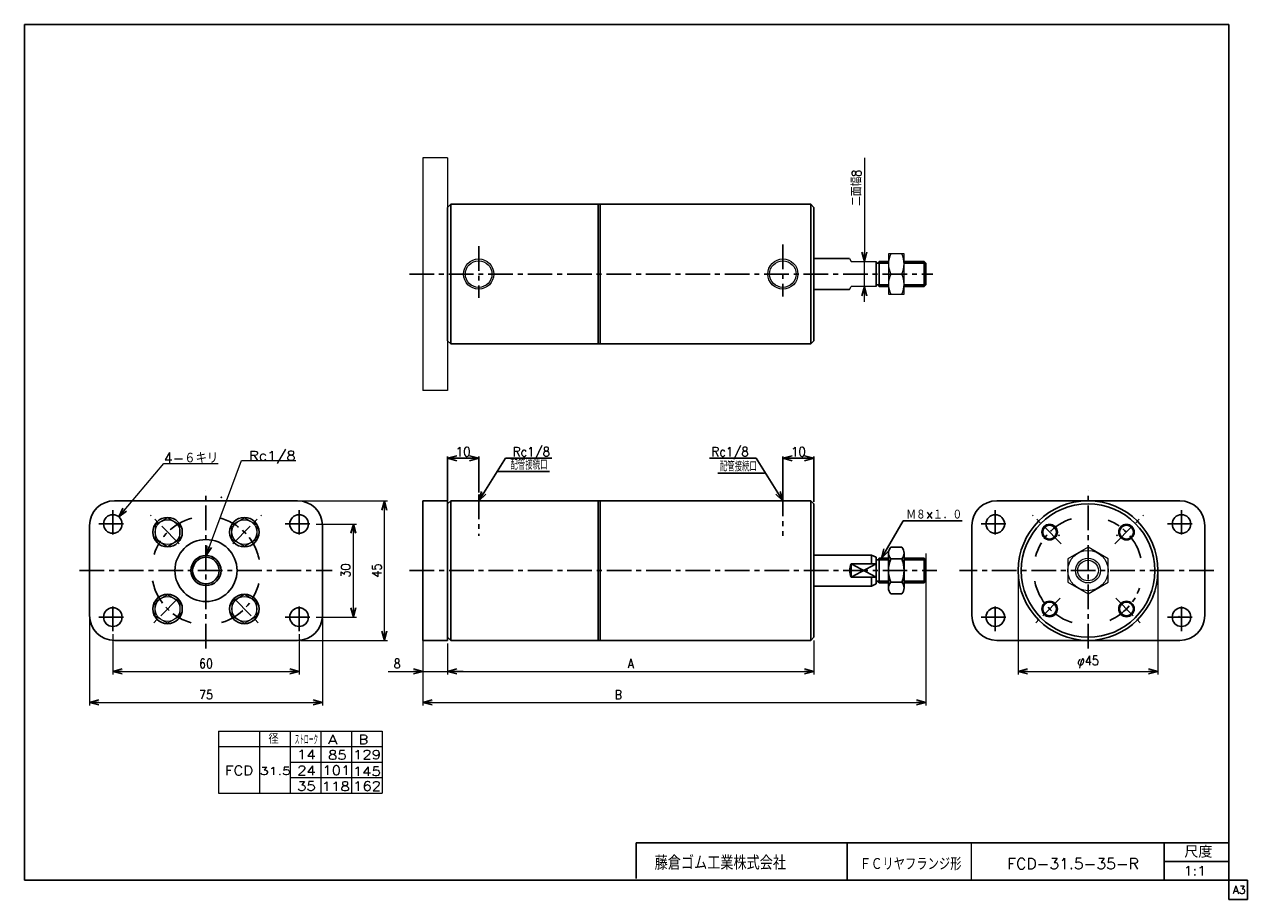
# Model space of a CAD drawing. Header units: millimetres. Extents: x -190 to 204, y -140 to 142.
import ezdxf
from ezdxf.enums import TextEntityAlignment as Align

# ---------------------------------------------------------------- set-up
doc = ezdxf.new("R2010")
doc.units = ezdxf.units.MM
doc.header["$LTSCALE"] = 0.25
doc.header["$PDSIZE"] = 1
doc.linetypes.add('CENTER', pattern=[50.8, 31.75, -6.35, 6.35, -6.35])
doc.layers.add('ZUWAKU', color=7, linetype='Continuous')
doc.styles.add('FdaStyle0', font='txt.shx', dxfattribs={"width": 0.869565, "bigfont": 'bigfont'})
doc.dimstyles.new('DaDimRotatedStyle', dxfattribs={"dimtxt": 3, "dimasz": 3.000002, "dimexe": 1, "dimexo": 1, "dimgap": 1, "dimtad": 3, "dimdsep": 46, "dimtxsty": 'FdaStyle0', "dimblk1": 'OPEN30', "dimblk2": 'OPEN30', "dimsah": 1, "dimcen": 0.09, "dimclrd": 4, "dimclre": 4, "dimclrt": 4, "dimadec": 0, "dimazin": 2, "dimtfac": 1, "dimtdec": 4, "dimtmove": 0, "dimatfit": 0, "dimfxl": 1, "dimarcsym": 0})

# ---------------------------------------------------------------- blocks, each defined once
blk = doc.blocks.new('_OPEN30')
at = {"color": 0, "linetype": 'ByBlock', "lineweight": -2}
for p, q in [((-1, 0.267949), (0, 0)), ((0, 0), (-1, -0.267949)), ((0, 0), (-1, 0))]:
    blk.add_line(p, q, dxfattribs=at)
blk = doc.blocks.new('DC_GROUP_Φ31.5_1')
at = {"color": 4, "linetype": 'Continuous', "lineweight": 13}
for p, q in [((93.34, 67.57), (88.34, 67.57)), ((88.34, 67.57), (88.34, 54.57)), ((93.34, 54.57), (93.34, 67.57)), ((89.06, 61.07), (92.62, 61.07)), ((88.34, 54.57), (93.34, 54.57))]:
    blk.add_line(p, q, dxfattribs=at)
for centre, start, end in [((95.98, 64.32), 154.8262, 205.1738), ((85.7, 64.32), 334.8262, 25.1738), ((95.98, 57.82), 154.8262, 205.1738), ((85.7, 57.82), 334.8262, 25.1738)]:
    blk.add_arc(centre, 7.64, start, end, dxfattribs=at)
blk = doc.blocks.new('DA_IMAGEDIMGROUP_1')
at = {"color": 4, "linetype": 'Continuous', "lineweight": 13}
for p, q in [((80.58, 98.47), (80.58, 65.07)), ((80.58, 57.07), (80.58, 65.07)), ((80.58, 52.07), (80.58, 57.07))]:
    blk.add_line(p, q, dxfattribs=at)
at = {"color": 4, "xscale": 3.000002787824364, "yscale": 2.999989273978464}
for p, rotation in [((80.58, 65.07), 270), ((80.58, 57.07), 90)]:
    blk.add_blockref('_OPEN30', p, dxfattribs=dict(at, rotation=rotation))
at = {"color": 4, "insert": (79.58, 83.03), "char_height": 3, "width": 18.75, "attachment_point": 7, "rotation": 90, "style": 'FdaStyle0'}
blk.add_mtext('\\T1.00;二面幅8', dxfattribs=at)
blk = doc.blocks.new('DC_GROUP_Φ31.5_2')
at = {"color": 4, "linetype": 'Continuous', "lineweight": 25}
for p, q in [((89.06, -26.98), (92.62, -26.98)), ((88.34, -28.85), (88.34, -40.1)), ((89.06, -30.73), (92.62, -30.73)), ((93.34, -28.85), (93.34, -40.1)), ((89.06, -38.23), (92.62, -38.23)), ((89.06, -41.98), (92.62, -41.98))]:
    blk.add_line(p, q, dxfattribs=at)
for centre, radius, start, end in [((91.14, -28.85), 2.8, 137.925, 222.075), ((90.54, -28.85), 2.8, 317.925, 42.075), ((98.43, -34.48), 10.09, 158.1975, 201.8025), ((83.25, -34.48), 10.09, 338.1975, 21.8025), ((91.14, -40.1), 2.8, 137.925, 222.075), ((90.54, -40.1), 2.8, 317.925, 42.075)]:
    blk.add_arc(centre, radius, start, end, dxfattribs=at)
blk = doc.blocks.new('DC_GROUP_Φ31.5_3')
at = {"color": 4, "linetype": 'Continuous', "lineweight": 13}
for p, q in [((-119.15, -42.23), (-123.15, -44.54)), ((-115.15, -44.54), (-119.15, -42.23)), ((-123.15, -44.54), (-123.15, -49.16)), ((-115.15, -49.16), (-115.15, -44.54)), ((-123.15, -49.16), (-119.15, -51.47)), ((-119.15, -51.47), (-115.15, -49.16))]:
    blk.add_line(p, q, dxfattribs=at)
blk.add_circle((-119.15, -46.85), 4, dxfattribs=at)
blk = doc.blocks.new('DC_GROUP_Φ31.5_4')
at = {"color": 4, "linetype": 'Continuous', "lineweight": 13}
for p, q in [((-123.15, -19.79), (-119.15, -17.49)), ((-119.15, -17.49), (-115.15, -19.79)), ((-123.15, -24.41), (-123.15, -19.79)), ((-115.15, -19.79), (-115.15, -24.41)), ((-119.15, -26.72), (-123.15, -24.41)), ((-115.15, -24.41), (-119.15, -26.72))]:
    blk.add_line(p, q, dxfattribs=at)
blk.add_circle((-119.15, -22.1), 4, dxfattribs=at)
blk = doc.blocks.new('DC_GROUP_Φ31.5_5')
at = {"color": 4, "linetype": 'Continuous', "lineweight": 13}
for p, q in [((-147.9, -44.54), (-143.9, -42.23)), ((-143.9, -42.23), (-139.9, -44.54)), ((-147.9, -49.16), (-147.9, -44.54)), ((-139.9, -44.54), (-139.9, -49.16)), ((-143.9, -51.47), (-147.9, -49.16)), ((-139.9, -49.16), (-143.9, -51.47))]:
    blk.add_line(p, q, dxfattribs=at)
blk.add_circle((-143.9, -46.85), 4, dxfattribs=at)
blk = doc.blocks.new('DC_GROUP_Φ31.5_6')
at = {"color": 4, "linetype": 'Continuous', "lineweight": 13}
for p, q in [((-143.9, -17.49), (-147.9, -19.79)), ((-139.9, -19.79), (-143.9, -17.49)), ((-147.9, -19.79), (-147.9, -24.41)), ((-139.9, -24.41), (-139.9, -19.79)), ((-147.9, -24.41), (-143.9, -26.72)), ((-143.9, -26.72), (-139.9, -24.41))]:
    blk.add_line(p, q, dxfattribs=at)
blk.add_circle((-143.9, -22.1), 4, dxfattribs=at)
blk = doc.blocks.new('*D8')
at = {"color": 4, "linetype": 'Continuous', "lineweight": 13}
for p, q in [((-161.53, -54.98), (-161.53, -67.98)), ((-101.53, -54.98), (-101.53, -67.98)), ((-161.53, -66.98), (-101.53, -66.98))]:
    blk.add_line(p, q, dxfattribs=at)
at = {"color": 4, "xscale": 3.000002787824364, "yscale": 2.999989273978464}
for p, rotation in [((-161.53, -66.98), 180), ((-101.53, -66.98), 360)]:
    blk.add_blockref('_OPEN30', p, dxfattribs=dict(at, rotation=rotation))
at = {"color": 4, "insert": (-131.53, -65.98), "char_height": 3, "width": 11.25, "attachment_point": 8, "style": 'FdaStyle0'}
blk.add_mtext('\\T1.00;60', dxfattribs=at)
blk = doc.blocks.new('*D9')
at = {"color": 4, "linetype": 'Continuous', "lineweight": 13}
for p, q in [((-169.03, -49.98), (-169.03, -77.98)), ((-94.03, -49.98), (-94.03, -77.98)), ((-169.03, -76.98), (-94.03, -76.98))]:
    blk.add_line(p, q, dxfattribs=at)
at = {"color": 4, "xscale": 3.000002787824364, "yscale": 2.999989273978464}
for p, rotation in [((-169.03, -76.98), 180), ((-94.03, -76.98), 360)]:
    blk.add_blockref('_OPEN30', p, dxfattribs=dict(at, rotation=rotation))
at = {"color": 4, "insert": (-131.53, -75.98), "char_height": 3, "width": 11.25, "attachment_point": 8, "style": 'FdaStyle0'}
blk.add_mtext('\\T1.00;75', dxfattribs=at)
blk = doc.blocks.new('*D10')
at = {"color": 4, "linetype": 'Continuous', "lineweight": 13}
for p, q in [((-96.03, -19.48), (-83.03, -19.48)), ((-84.03, -49.48), (-84.03, -19.48)), ((-96.03, -49.48), (-83.03, -49.48))]:
    blk.add_line(p, q, dxfattribs=at)
at = {"color": 4, "xscale": 3.000002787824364, "yscale": 2.999989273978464}
for p, rotation in [((-84.03, -19.48), 90), ((-84.03, -49.48), 270)]:
    blk.add_blockref('_OPEN30', p, dxfattribs=dict(at, rotation=rotation))
at = {"color": 4, "insert": (-85.03, -34.48), "char_height": 3, "width": 11.25, "attachment_point": 8, "rotation": 90, "style": 'FdaStyle0'}
blk.add_mtext('\\T1.00;30', dxfattribs=at)
blk = doc.blocks.new('*D11')
at = {"color": 4, "linetype": 'Continuous', "lineweight": 13}
for p, q in [((-101.03, -11.98), (-73.03, -11.98)), ((-74.03, -56.98), (-74.03, -11.98)), ((-101.03, -56.98), (-73.03, -56.98))]:
    blk.add_line(p, q, dxfattribs=at)
at = {"color": 4, "xscale": 3.000002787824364, "yscale": 2.999989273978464}
for p, rotation in [((-74.03, -11.98), 90), ((-74.03, -56.98), 270)]:
    blk.add_blockref('_OPEN30', p, dxfattribs=dict(at, rotation=rotation))
at = {"color": 4, "insert": (-75.03, -34.48), "char_height": 3, "width": 11.25, "attachment_point": 8, "rotation": 90, "style": 'FdaStyle0'}
blk.add_mtext('\\T1.00;45', dxfattribs=at)
blk = doc.blocks.new('DC_GROUP_Φ31.5_7')
at = {"color": 4, "linetype": 'Continuous', "lineweight": 13}
for p, q in [((-131.5, -29.61), (-120.13, 1.03)), ((-120.13, 1.03), (-102.63, 1.03))]:
    blk.add_line(p, q, dxfattribs=at)
at = {"color": 4, "xscale": 3.000002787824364, "yscale": 2.999989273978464, "rotation": 249.6410897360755}
blk.add_blockref('_OPEN30', (-131.5, -29.61), dxfattribs=at)
at = {"color": 4, "style": 'FdaStyle0'}
blk.add_text('Rc1/8', height=3, dxfattribs=at).set_placement((-117.63, 1.03), (-102.63, 1.03), align=Align.FIT)
blk = doc.blocks.new('DC_GROUP_Φ31.5_8')
at = {"color": 4, "linetype": 'Continuous', "lineweight": 13}
for p, q in [((152.62, -26.97), (146.12, -30.73)), ((159.12, -30.73), (152.62, -26.97)), ((146.12, -30.73), (146.12, -38.23)), ((159.12, -38.23), (159.12, -30.73)), ((146.12, -38.23), (152.62, -41.98)), ((152.62, -41.98), (159.12, -38.23))]:
    blk.add_line(p, q, dxfattribs=at)
for radius in [6.5, 4, 3.32]:
    blk.add_circle((152.62, -34.48), radius, dxfattribs=at)
blk = doc.blocks.new('DA_IMAGEDIMGROUP_2')
at = {"color": 4, "linetype": 'Continuous', "lineweight": 13}
for p, q in [((-61.68, -57.98), (-61.68, -67.97)), ((-53.68, -57.98), (-53.68, -67.97)), ((-72.82, -66.97), (-61.68, -66.97)), ((-61.68, -66.97), (-53.68, -66.97)), ((-48.68, -66.97), (-53.68, -66.97))]:
    blk.add_line(p, q, dxfattribs=at)
at = {"color": 4, "xscale": 3.000002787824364, "yscale": 2.999989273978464}
for p, rotation in [((-61.68, -66.97), 360), ((-53.68, -66.97), 180)]:
    blk.add_blockref('_OPEN30', p, dxfattribs=dict(at, rotation=rotation))
at = {"color": 4, "insert": (-68.82, -65.97), "char_height": 3, "width": 7.5, "attachment_point": 9, "style": 'FdaStyle0'}
blk.add_mtext('\\T1.00;8', dxfattribs=at)
blk = doc.blocks.new('*D15')
at = {"color": 4, "linetype": 'Continuous', "lineweight": 13}
for p, q in [((-53.68, -57.98), (-53.68, -67.98)), ((64.32, -56.98), (64.32, -67.98)), ((-53.68, -66.98), (64.32, -66.98))]:
    blk.add_line(p, q, dxfattribs=at)
at = {"color": 4, "xscale": 3.000002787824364, "yscale": 2.999989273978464}
for p, rotation in [((-53.68, -66.98), 180), ((64.32, -66.98), 360)]:
    blk.add_blockref('_OPEN30', p, dxfattribs=dict(at, rotation=rotation))
at = {"color": 4, "insert": (5.32, -65.98), "char_height": 3, "width": 7.5, "attachment_point": 8, "style": 'FdaStyle0'}
blk.add_mtext('\\T1.00;A', dxfattribs=at)
blk = doc.blocks.new('*D16')
at = {"color": 4, "linetype": 'Continuous', "lineweight": 13}
for p, q in [((100.32, -28.94), (100.32, -77.98)), ((-61.68, -47.98), (-61.68, -77.98)), ((-61.68, -76.98), (100.32, -76.98))]:
    blk.add_line(p, q, dxfattribs=at)
at = {"color": 4, "xscale": 3.000002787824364, "yscale": 2.999989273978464}
for p, rotation in [((-61.68, -76.98), 180), ((100.32, -76.98), 360)]:
    blk.add_blockref('_OPEN30', p, dxfattribs=dict(at, rotation=rotation))
at = {"color": 4, "insert": (1.32, -75.98), "char_height": 3, "width": 7.5, "attachment_point": 8, "style": 'FdaStyle0'}
blk.add_mtext('\\T1.00;B', dxfattribs=at)
blk = doc.blocks.new('DC_GROUP_Φ31.5_9')
at = {"color": 4, "linetype": 'Continuous', "lineweight": 13}
for p, q in [((-159.65, -17.14), (-145.08, 0.06)), ((-145.08, 0.06), (-127.58, 0.06))]:
    blk.add_line(p, q, dxfattribs=at)
at = {"color": 4, "xscale": 3.000002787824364, "yscale": 2.999989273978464, "rotation": 229.7280791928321}
blk.add_blockref('_OPEN30', (-159.65, -17.14), dxfattribs=at)
at = {"color": 4, "style": 'FdaStyle0', "width": 0.892857}
blk.add_text('4-６キリ', height=3.5, dxfattribs=at).set_placement((-145.08, 0.06), (-127.58, 0.06), align=Align.FIT)
blk = doc.blocks.new('*D18')
at = {"color": 4, "linetype": 'Continuous', "lineweight": 13}
for p, q in [((130.12, -35.48), (130.12, -67.98)), ((175.12, -35.48), (175.12, -67.98)), ((130.12, -66.98), (175.12, -66.98))]:
    blk.add_line(p, q, dxfattribs=at)
at = {"color": 4, "xscale": 3.000002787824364, "yscale": 2.999989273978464}
for p, rotation in [((130.12, -66.98), 180), ((175.12, -66.98), 360)]:
    blk.add_blockref('_OPEN30', p, dxfattribs=dict(at, rotation=rotation))
at = {"color": 4, "insert": (152.62, -65.98), "char_height": 3, "width": 15, "attachment_point": 8, "style": 'FdaStyle0'}
blk.add_mtext('\\T1.00;φ45', dxfattribs=at)

msp = doc.modelspace()

# ---------------------------------------------------------------- linework, layer by layer
at = {"color": 4, "linetype": 'Continuous', "lineweight": 13}
for p, q in [((-53.683, 98.558), (-61.683, 98.558)), ((-61.683, 98.558), (-61.683, 23.573)), ((-53.683, 98.558), (-53.683, 23.573)), ((75.817, 66.065), (76.317, 65.065)), ((76.317, 65.065), (84.317, 65.065)), ((88.341, 64.525), (88.341, 57.605)), ((75.817, 56.065), (76.317, 57.065)), ((84.317, 57.065), (76.317, 57.065)), ((-53.683, 23.573), (-61.683, 23.573)), ((-127.539, -86.207), (-74.734, -86.207)), ((-127.539, -86.207), (-127.539, -106.207)), ((-114.329, -86.207), (-114.329, -106.207)), ((-104.43, -86.207), (-104.43, -106.207)), ((-94.531, -86.207), (-94.531, -106.207)), ((-84.632, -86.207), (-84.632, -106.207)), ((-74.734, -86.207), (-74.734, -106.207)), ((-127.539, -91.207), (-74.734, -91.207)), ((-104.43, -96.207), (-74.734, -96.207)), ((-104.407, -101.207), (-74.734, -101.207)), ((-127.539, -106.207), (-74.734, -106.207))]:
    msp.add_line(p, q, dxfattribs=at)
at = {"color": 4, "linetype": 'Continuous', "lineweight": 25}
for p, q in [((-52.683, 83.565), (-53.683, 82.565)), ((-4.583, 83.565), (-52.683, 83.565)), ((-52.683, 83.565), (-52.683, 61.065)), ((-5.183, 83.565), (-5.183, 61.065)), ((-4.583, 83.565), (63.317, 83.565)), ((-4.583, 61.065), (-4.583, 83.565)), ((63.317, 83.565), (64.317, 82.565)), ((63.317, 83.565), (63.317, 61.065)), ((-53.683, 61.065), (-53.683, 82.565)), ((64.317, 66.065), (64.317, 82.565)), ((64.317, 61.065), (64.317, 82.565)), ((64.317, 66.065), (75.817, 66.065)), ((84.317, 65.065), (84.317, 57.105)), ((84.817, 64.525), (88.341, 64.525)), ((85.317, 65.065), (85.317, 57.065)), ((88.341, 65.065), (85.317, 65.065)), ((99.777, 65.065), (93.341, 65.065)), ((93.341, 64.525), (100.317, 64.525)), ((100.317, 64.525), (99.777, 65.065)), ((99.777, 65.065), (99.777, 57.065)), ((100.317, 64.525), (100.317, 57.605)), ((-53.683, 61.065), (-53.683, 39.565)), ((-52.683, 38.565), (-52.683, 61.065)), ((-5.183, 38.565), (-5.183, 61.065)), ((-4.583, 61.065), (-4.583, 38.565)), ((63.317, 38.565), (63.317, 61.065)), ((64.317, 61.065), (64.317, 39.565)), ((64.317, 56.065), (75.817, 56.065)), ((84.817, 57.605), (88.341, 57.605)), ((88.341, 57.065), (85.317, 57.065)), ((93.341, 57.605), (100.317, 57.605)), ((99.777, 57.065), (93.341, 57.065)), ((100.317, 57.605), (99.777, 57.065)), ((-52.683, 38.565), (-53.683, 39.565)), ((63.317, 38.565), (64.317, 39.565)), ((-4.583, 38.565), (-52.683, 38.565)), ((-4.583, 38.565), (63.317, 38.565)), ((-53.683, -12.378), (-53.683, 2.299)), ((-53.683, 1.699), (-43.683, 1.699)), ((-43.683, -9.378), (-43.683, 2.299)), ((-43.683, -11.978), (-35.083, 1.699)), ((-35.083, 1.699), (-20.083, 1.699)), ((45.717, 1.699), (30.717, 1.699)), ((45.717, 1.699), (30.717, 1.699)), ((54.317, -11.978), (45.717, 1.699)), ((54.317, -9.378), (54.317, 2.299)), ((54.317, 1.699), (64.317, 1.699)), ((64.317, -12.378), (64.317, 2.299)), ((-37.743, -2.532), (-20.866, -2.532)), ((48.369, -3.088), (33.369, -3.088)), ((-161.028, -11.978), (-102.028, -11.978)), ((-61.683, -11.978), (-53.683, -11.978)), ((-61.683, -56.978), (-61.683, -11.978)), ((-52.683, -11.978), (-53.683, -12.978)), ((-53.683, -11.978), (-53.683, -56.978)), ((-53.683, -34.478), (-53.683, -12.978)), ((-4.583, -11.978), (-52.683, -11.978)), ((-52.683, -11.978), (-52.683, -34.478)), ((-5.183, -11.978), (-5.183, -34.478)), ((-4.583, -11.978), (63.317, -11.978)), ((-4.583, -34.478), (-4.583, -11.978)), ((63.317, -11.978), (64.317, -12.978)), ((63.317, -11.978), (63.317, -34.478)), ((64.317, -29.478), (64.317, -12.978)), ((64.317, -55.978), (64.317, -12.978)), ((123.236, -11.978), (182.236, -11.978)), ((86.064, -30.478), (93.075, -18.501)), ((93.075, -18.501), (112.075, -18.501)), ((-169.028, -48.978), (-169.028, -19.978)), ((-94.028, -19.978), (-94.028, -48.978)), ((115.236, -48.978), (115.236, -19.978)), ((190.236, -19.978), (190.236, -48.978)), ((64.317, -29.478), (82.817, -29.478)), ((82.817, -29.478), (84.317, -30.178)), ((82.817, -29.478), (82.817, -32.298)), ((84.317, -30.178), (84.317, -38.779)), ((84.817, -31.018), (88.341, -31.018)), ((85.317, -30.478), (85.317, -38.478)), ((88.341, -30.478), (85.317, -30.478)), ((99.777, -30.478), (93.341, -30.478)), ((93.341, -31.018), (100.317, -31.018)), ((100.317, -31.018), (99.777, -30.478)), ((99.777, -30.478), (99.777, -38.478)), ((100.317, -31.018), (100.317, -37.938)), ((-53.683, -34.478), (-53.683, -55.978)), ((-52.683, -56.978), (-52.683, -34.478)), ((-5.183, -56.978), (-5.183, -34.478)), ((-4.583, -34.478), (-4.583, -56.978)), ((63.317, -56.978), (63.317, -34.478)), ((76.317, -36.658), (76.317, -32.298)), ((84.317, -32.298), (76.317, -32.298)), ((76.317, -32.298), (84.317, -36.658)), ((84.317, -32.298), (76.317, -36.658)), ((84.317, -36.658), (76.317, -36.658)), ((82.817, -39.478), (82.817, -36.658)), ((82.817, -39.478), (84.317, -38.779)), ((84.817, -37.938), (88.341, -37.938)), ((88.341, -38.478), (85.317, -38.478)), ((93.341, -37.938), (100.317, -37.938)), ((99.777, -38.478), (93.341, -38.478)), ((100.317, -37.938), (99.777, -38.478)), ((64.317, -39.478), (82.817, -39.478)), ((-102.028, -56.978), (-161.028, -56.978)), ((-53.683, -56.978), (-61.683, -56.978)), ((-52.683, -56.978), (-53.683, -55.978)), ((-4.583, -56.978), (-52.683, -56.978)), ((-4.583, -56.978), (63.317, -56.978)), ((63.317, -56.978), (64.317, -55.978)), ((182.236, -56.978), (123.236, -56.978))]:
    msp.add_line(p, q, dxfattribs=at)
at = {"color": 4, "linetype": 'CENTER', "lineweight": 25}
for p, q in [((-43.683, 70.052), (-43.683, 53.353)), ((54.317, 70.628), (54.317, 53.785)), ((-65.998, 61.065), (102.667, 61.065)), ((-131.528, -59.601), (-131.528, -8.766)), ((-43.683, -9.978), (-43.683, -23.249)), ((54.317, -9.066), (54.317, -23.249)), ((152.616, -59.601), (152.616, -8.766)), ((-161.528, -14.978), (-161.528, -23.978)), ((-101.528, -14.978), (-101.528, -23.978)), ((122.736, -14.978), (122.736, -23.978)), ((182.736, -14.978), (182.736, -23.978)), ((-166.028, -19.478), (-157.028, -19.478)), ((-140.18, -25.826), (-149.399, -16.607)), ((-122.875, -25.826), (-113.656, -16.607)), ((-106.028, -19.478), (-97.028, -19.478)), ((118.236, -19.478), (127.236, -19.478)), ((143.964, -25.826), (134.745, -16.607)), ((161.269, -25.826), (170.488, -16.607)), ((178.236, -19.478), (187.236, -19.478)), ((-172.26, -34.478), (-90.851, -34.478)), ((-65.931, -34.478), (103.892, -34.478)), ((193.112, -34.478), (111.223, -34.478)), ((-161.528, -53.978), (-161.528, -44.978)), ((-140.48, -43.431), (-149.052, -52.003)), ((-122.575, -43.431), (-114.003, -52.003)), ((-101.528, -53.978), (-101.528, -44.978)), ((122.736, -53.978), (122.736, -44.978)), ((143.664, -43.431), (135.092, -52.003)), ((161.568, -43.431), (170.14, -52.003)), ((182.736, -53.978), (182.736, -44.978)), ((-166.028, -49.478), (-157.028, -49.478)), ((-106.028, -49.478), (-97.028, -49.478)), ((118.236, -49.478), (127.236, -49.478)), ((178.236, -49.478), (187.236, -49.478))]:
    msp.add_line(p, q, dxfattribs=at)
at = {"color": 4, "linetype": 'Continuous', "lineweight": 13}
for centre, radius in [((-43.683, 61.065), 4.86), ((-43.683, 61.065), 4.279), ((54.317, 61.065), 4.859), ((54.317, 61.065), 4.279)]:
    msp.add_circle(centre, radius, dxfattribs=at)
at = {"color": 4, "linetype": 'Continuous', "lineweight": 25}
for centre, radius in [((-161.528, -19.478), 3), ((-143.902, -22.104), 4.75), ((-119.153, -22.104), 4.75), ((-101.528, -19.478), 3), ((122.736, -19.478), 3), ((140.242, -22.104), 2.5), ((164.991, -22.104), 2.5), ((182.736, -19.478), 3), ((140.242, -22.104), 2.23), ((164.991, -22.104), 2.23), ((-131.528, -34.478), 10), ((-143.902, -46.853), 4.75), ((-119.153, -46.853), 4.75), ((-161.528, -49.478), 3), ((-101.528, -49.478), 3), ((122.736, -49.478), 3), ((140.242, -46.853), 2.5), ((140.242, -46.853), 2.23), ((164.991, -46.853), 2.5), ((164.991, -46.853), 2.23), ((182.736, -49.478), 3)]:
    msp.add_circle(centre, radius, dxfattribs=at)
for centre, radius, start, end in [((84.817, 65.025), 0.5, 180, 0), ((84.817, 57.105), 0.5, 0, 180), ((-161.028, -19.978), 8, 90, 180), ((-102.028, -19.978), 8, 0, 90), ((123.236, -19.978), 8, 90, 180), ((152.616, -34.478), 22.5, 90, 270), ((152.616, -34.478), 21.5, 90, 270), ((152.616, -34.478), 22.5, 270, 90), ((152.616, -34.478), 21.5, 270, 90), ((182.236, -19.978), 8, 0, 90), ((-131.546, -34.478), 4.864, 90, 270), ((-131.546, -34.478), 4.283, 90, 270), ((-131.546, -34.478), 4.864, 270, 90), ((-131.546, -34.478), 4.283, 270, 90), ((84.817, -30.518), 0.5, 180, 0), ((80.817, -34.478), 5, 154.15106, 205.84894), ((84.817, -38.438), 0.5, 0, 180), ((-161.028, -48.978), 8, 180, 270), ((-102.028, -48.978), 8, 270, 0), ((123.236, -48.978), 8, 180, 270), ((182.236, -48.978), 8, 270, 0)]:
    msp.add_arc(centre, radius, start, end, dxfattribs=at)
at = {"color": 4, "linetype": 'CENTER', "lineweight": 25}
for centre, start, end in [((-131.528, -34.478), 105.16587, 162.82814), ((-131.528, -34.478), 11.575, 74.09066), ((152.616, -34.478), 107.67791, 165.07553), ((152.616, -34.478), 13.59803, 68.35826), ((-131.528, -34.478), 191.03089, 254.19171), ((-131.528, -34.478), 286.71787, 346.26511), ((152.616, -34.478), 191.41081, 252.95241), ((152.616, -34.478), 293.50305, 341.14821)]:
    msp.add_arc(centre, 17.5, start, end, dxfattribs=at)
at = {"color": 5, "linetype": 'Continuous'}
for p in [(-126.548, -10.855), (181.935, -49.353)]:
    msp.add_point(p, dxfattribs=at)
at = {"color": 4, "linetype": 'Continuous'}
for p in [(143.303, -23.083), (161.93, -23.083)]:
    msp.add_point(p, dxfattribs=at)
at = {"layer": 'ZUWAKU', "color": 5, "linetype": 'Continuous', "lineweight": 25}
for p, q in [((-190, -134.25), (-190, 141.5)), ((198, 141.5), (-190, 141.5)), ((198, -140.5), (198, 141.5)), ((204, -134.25), (-190, -134.25)), ((204, -140.5), (204, -134.25)), ((198, -140.5), (204, -140.5))]:
    msp.add_line(p, q, dxfattribs=at)
at = {"layer": 'ZUWAKU', "color": 4, "linetype": 'Continuous', "lineweight": 25}
for p, q in [((7, -122.25), (198, -122.25)), ((7, -133.715), (7, -122.25)), ((75, -122.25), (75, -134.25)), ((177.135, -134.25), (177.135, -122.25)), ((177.135, -128.25), (198, -128.25))]:
    msp.add_line(p, q, dxfattribs=at)
at = {"layer": 'ZUWAKU', "color": 4, "linetype": 'Continuous', "lineweight": 13}
msp.add_line((115, -122.25), (115, -134.25), dxfattribs=at)

# ---------------------------------------------------------------- block references
at = {"linetype": 'Continuous'}
for name in ['DA_IMAGEDIMGROUP_1', 'DC_GROUP_Φ31.5_1', 'DC_GROUP_Φ31.5_7', 'DC_GROUP_Φ31.5_9', 'DC_GROUP_Φ31.5_6', 'DC_GROUP_Φ31.5_4', 'DC_GROUP_Φ31.5_2', 'DC_GROUP_Φ31.5_8', 'DC_GROUP_Φ31.5_5', 'DC_GROUP_Φ31.5_3', 'DA_IMAGEDIMGROUP_2']:
    msp.add_blockref(name, (0, 0), dxfattribs=at)
at = {"color": 4, "xscale": 3.000002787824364, "yscale": 2.999989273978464}
for p, rotation in [((-53.683, 1.699), 180), ((-43.683, 1.699), 360), ((54.317, 1.699), 180), ((64.317, 1.699), 360), ((-43.683, -11.978), 237.8391057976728), ((54.317, -11.978), 302.1608939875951), ((86.064, -30.478), 239.6567511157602)]:
    msp.add_blockref('_OPEN30', p, dxfattribs=dict(at, rotation=rotation))

# ---------------------------------------------------------------- texts
at = {"color": 4, "style": 'FdaStyle0'}
for s, height, width, p, p2 in [('10', 3, 0.8, (-51.083, 2.299), (-46.283, 2.299)), ('Rc1/8', 3, 0.8, (-32.683, 2.299), (-20.683, 2.299)), ('Rc1/8', 3, 0.8, (31.317, 2.299), (43.317, 2.299)), ('10', 3, 0.8, (56.917, 2.299), (61.717, 2.299)), ('配管接続口', 3, 0.666667, (-33.466, -1.932), (-21.466, -1.932)), ('配管接続口', 3, 0.666667, (33.969, -2.488), (45.969, -2.488)), ('Ｍ８×１．０', 3, 0.833333, (94.075, -18.001), (112.075, -18.001)), ('   径', 3, 0.952381, (-120.116, -90.289), (-108.116, -90.289)), ('ストローク', 3, 0.416667, (-102.931, -90.541), (-95.431, -90.541)), ('ＦＣリヤフランジ形', 4, 0.694915, (79.06, -131.037), (111.86, -131.037)), ('FCD-31.5-35-R', 3.5, 0.823301, (126.621, -130.7), (169.021, -130.7)), ('1:1', 3, 0.8, (183.435, -132.75), (190.635, -132.75))]:
    msp.add_text(s, height=height, dxfattribs=dict(at, width=width)).set_placement(p, p2, align=Align.FIT)
for s, height, p, p2 in [('A', 3, (-92.204, -90.417), (-89.204, -90.417)), ('B', 3, (-82.305, -90.417), (-79.305, -90.417)), ('14', 3, (-102.182, -95.243), (-96.182, -95.243)), ('85', 3, (-92.204, -95.417), (-86.204, -95.417)), ('129', 3, (-84.147, -95.311), (-75.147, -95.311)), ('FCD', 3, (-125.357, -100.417), (-116.357, -100.417)), ('31.5', 2.5, (-114.168, -100.291), (-104.168, -100.291)), ('24', 3, (-102.13, -100.417), (-96.13, -100.417)), ('101', 3, (-94.048, -100.345), (-85.048, -100.345)), ('145', 3, (-84.191, -100.684), (-75.191, -100.684)), ('35', 3, (-102.156, -105.417), (-96.156, -105.417)), ('162', 3, (-84.129, -105.417), (-75.129, -105.417)), ('118', 3, (-94.2, -105.518), (-85.2, -105.518))]:
    msp.add_text(s, height=height, dxfattribs=at).set_placement(p, p2, align=Align.FIT)
at = {"layer": 'ZUWAKU', "color": 4, "style": 'FdaStyle0'}
for s, height, width, p, p2 in [('藤倉ゴム工業株式会社', 4.5, 0.652778, (13.013, -130.907), (55.313, -130.907)), ('尺度', 3.8, 0.749175, (183.615, -127.03), (192.695, -127.03))]:
    msp.add_text(s, height=height, dxfattribs=dict(at, width=width)).set_placement(p, p2, align=Align.FIT)
at = {"layer": 'ZUWAKU', "color": 7, "style": 'FdaStyle0', "width": 0.8}
msp.add_text('A3', height=2.5, dxfattribs=at).set_placement((199.307, -138.625), (203.307, -138.625), align=Align.FIT)

# ---------------------------------------------------------------- dimensions: what is measured, and where the dimension line sits
at = {"linetype": 'Continuous', "lineweight": 13}
for base, p1, p2, picture, middle in [((-74.028, -11.978), (-102.028, -56.978), (-102.028, -11.978), '*D11', (-74.028, -34.478)), ((-84.028, -19.478), (-97.028, -49.478), (-97.028, -19.478), '*D10', (-84.028, -34.478))]:
    dim = msp.add_linear_dim(base=base, p1=p1, p2=p2, angle=90, dimstyle='DaDimRotatedStyle', override={"dimtxt": 3, "dimasz": 3.000002, "dimexe": 1, "dimexo": 1, "dimgap": 1, "dimtad": 3, "dimtih": 0, "dimtoh": 0, "dimdec": 2, "dimzin": 8, "dimtxsty": 'FdaStyle0', "dimblk1": 'OPEN30', "dimblk2": 'OPEN30', "dimsah": 1, "dimclrd": 4, "dimclre": 4, "dimclrt": 4, "dimazin": 2, "dimtofl": 1, "dimatfit": 0, "dimtolj": 0, "dimtzin": 8}, dxfattribs=at)
    dim.commit()
    dim.dimension.update_dxf_attribs({"geometry": picture, "text_midpoint": middle})
for base, p1, p2, text, picture, middle in [((100.317, -76.978), (-61.683, -46.978), (100.317, -27.938), 'B', '*D16', (1.317, -76.978)), ((175.116, -66.978), (130.116, -34.478), (175.116, -34.478), 'φ<>', '*D18', (152.616, -66.978)), ((64.317, -66.978), (-53.683, -56.978), (64.317, -55.978), 'A', '*D15', (5.317, -66.978))]:
    dim = msp.add_linear_dim(base=base, p1=p1, p2=p2, text=text, dimstyle='DaDimRotatedStyle', override={"dimtxt": 3, "dimasz": 3.000002, "dimexe": 1, "dimexo": 1, "dimgap": 1, "dimtad": 3, "dimtih": 0, "dimtoh": 0, "dimdec": 2, "dimzin": 8, "dimtxsty": 'FdaStyle0', "dimblk1": 'OPEN30', "dimblk2": 'OPEN30', "dimsah": 1, "dimclrd": 4, "dimclre": 4, "dimclrt": 4, "dimazin": 2, "dimtofl": 1, "dimatfit": 0, "dimtolj": 0, "dimtzin": 8}, dxfattribs=at)
    dim.commit()
    dim.dimension.update_dxf_attribs({"geometry": picture, "text_midpoint": middle})
for base, p1, p2, picture, middle in [((-94.028, -76.978), (-169.028, -48.978), (-94.028, -48.978), '*D9', (-131.528, -76.978)), ((-101.528, -66.978), (-161.528, -53.978), (-101.528, -53.978), '*D8', (-131.528, -66.978))]:
    dim = msp.add_linear_dim(base=base, p1=p1, p2=p2, dimstyle='DaDimRotatedStyle', override={"dimtxt": 3, "dimasz": 3.000002, "dimexe": 1, "dimexo": 1, "dimgap": 1, "dimtad": 3, "dimtih": 0, "dimtoh": 0, "dimdec": 2, "dimzin": 8, "dimtxsty": 'FdaStyle0', "dimblk1": 'OPEN30', "dimblk2": 'OPEN30', "dimsah": 1, "dimclrd": 4, "dimclre": 4, "dimclrt": 4, "dimazin": 2, "dimtofl": 1, "dimatfit": 0, "dimtolj": 0, "dimtzin": 8}, dxfattribs=at)
    dim.commit()
    dim.dimension.update_dxf_attribs({"geometry": picture, "text_midpoint": middle})

doc.saveas('drawing.dxf')
